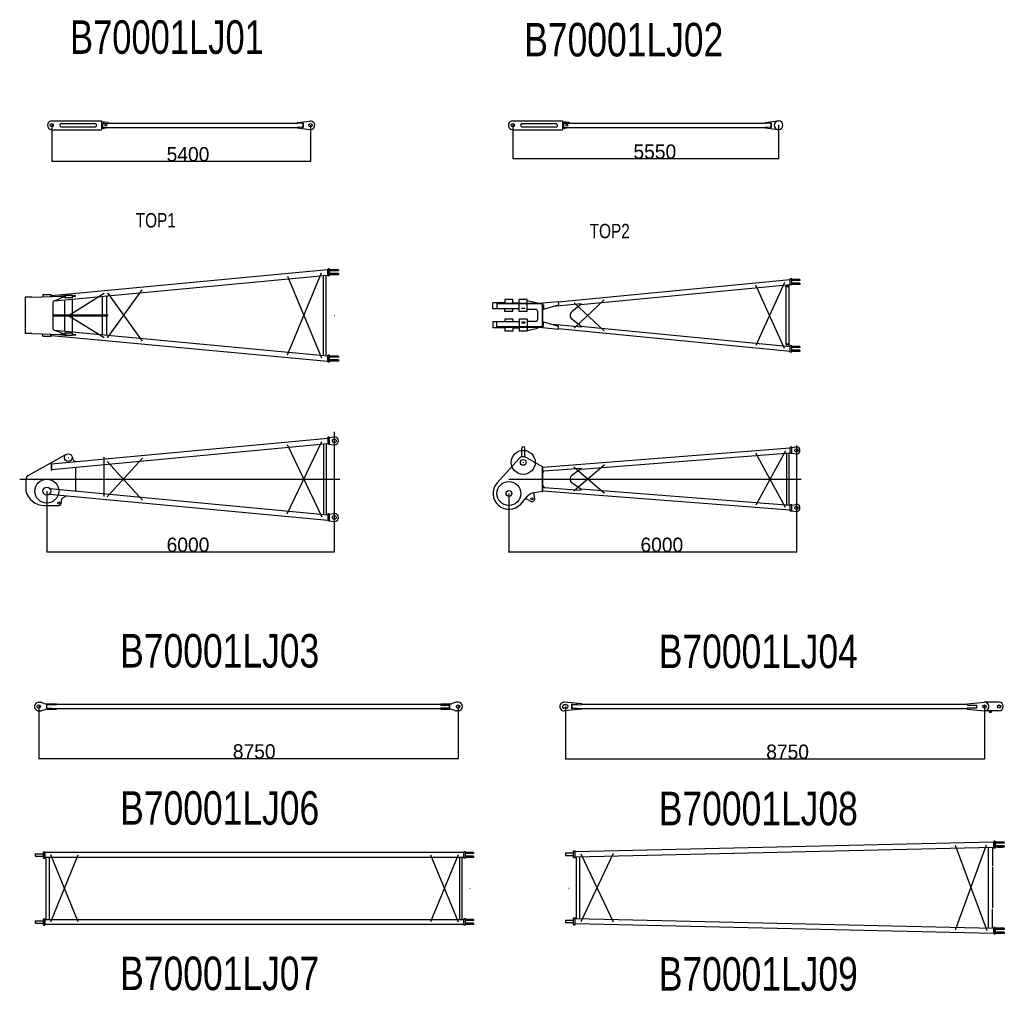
# Model space of a CAD drawing. Extents: x -32953 to 6491, y -9218 to 35056.
# Tile 4 of 5: x -32953 to -12403, y 14781 to 35056. Entities that reach past the tile are written whole.
import ezdxf

# ---------------------------------------------------------------- set-up
doc = ezdxf.new("R2010")
doc.units = 0
doc.header["$PDMODE"] = 35
doc.layers.get('0').update_dxf_attribs({"linetype": 'CONTINUOUS'})
doc.layers.get('DEFPOINTS').update_dxf_attribs({"linetype": 'CONTINUOUS'})
doc.styles.add('MX_NOTE_STANDARD', font='txt.shx', dxfattribs={"bigfont": 'extfont.shx'})
doc.dimstyles.new('MXDIMSTYLE', dxfattribs={"dimtxt": 2.8, "dimasz": 2.5, "dimexe": 1, "dimexo": 0.5, "dimgap": 0.5, "dimtad": 1, "dimdsep": 46, "dimtxsty": 'MX_NOTE_STANDARD', "dimblk1": 'OPEN30', "dimblk2": 'OPEN30', "dimsah": 1, "dimcen": 2.5, "dimadec": 0, "dimazin": 0, "dimtfac": 1, "dimtmove": 0, "dimatfit": 3, "dimldrblk": 'OPEN30', "dimfxl": 1, "dimtzin": 0, "dimarcsym": 0})

# ---------------------------------------------------------------- blocks, each defined once
blk = doc.blocks.new('_OPEN30')
at = {"color": 0, "linetype": 'ByBlock', "lineweight": -2}
for p, q in [((-1, 0.267949), (0, 0)), ((0, 0), (-1, -0.267949)), ((0, 0), (-1, 0))]:
    blk.add_line(p, q, dxfattribs=at)
blk = doc.blocks.new('*D4')
at = {"color": 7, "linetype": 'Continuous'}
for p, q in [((-16742.277916, 25468.387075), (-16742.277916, 23944.854482)), ((-22742.237916, 25168.387075), (-22742.237916, 23944.854482)), ((-16742.277916, 23945.854482), (-22742.237916, 23945.854482))]:
    blk.add_line(p, q, dxfattribs=at)
at = {"layer": 'DEFPOINTS', "color": 0, "linetype": 'Continuous'}
for p in [(-16742.277916, 25468.887075), (-22742.237916, 25168.887075), (-22742.237916, 23945.854482)]:
    blk.add_point(p, dxfattribs=at)
at = {"color": 7, "linetype": 'Continuous', "xscale": 2.5, "yscale": 2.5, "zscale": 2.5, "rotation": 180}
blk.add_blockref('_OPEN30', (-22742.237916, 23945.854482), dxfattribs=at)
at = {"color": 7, "linetype": 'Continuous', "xscale": 2.5, "yscale": 2.5, "zscale": 2.5}
blk.add_blockref('_OPEN30', (-16742.277916, 23945.854482), dxfattribs=at)
at = {"color": 7, "linetype": 'Continuous', "insert": (-19550.106529, 24096.354482), "char_height": 300, "attachment_point": 5}
blk.add_mtext('\\A1;6000', dxfattribs=at)
blk = doc.blocks.new('*D5')
at = {"color": 7, "linetype": 'Continuous'}
for p, q in [((-26386.81093, 25468.387075), (-26386.81093, 23944.854482)), ((-32386.83093, 25218.387075), (-32386.83093, 23944.854482)), ((-26386.81093, 23945.854482), (-32386.83093, 23945.854482))]:
    blk.add_line(p, q, dxfattribs=at)
at = {"layer": 'DEFPOINTS', "color": 0, "linetype": 'Continuous'}
for p in [(-26386.81093, 25468.887075), (-32386.83093, 25218.887075), (-32386.83093, 23945.854482)]:
    blk.add_point(p, dxfattribs=at)
at = {"color": 7, "linetype": 'Continuous', "xscale": 2.5, "yscale": 2.5, "zscale": 2.5, "rotation": 180}
blk.add_blockref('_OPEN30', (-32386.83093, 23945.854482), dxfattribs=at)
at = {"color": 7, "linetype": 'Continuous', "xscale": 2.5, "yscale": 2.5, "zscale": 2.5}
blk.add_blockref('_OPEN30', (-26386.81093, 23945.854482), dxfattribs=at)
at = {"color": 7, "linetype": 'Continuous', "insert": (-29440.157121, 24096.354482), "char_height": 300, "attachment_point": 5}
blk.add_mtext('\\A1;6000', dxfattribs=at)
blk = doc.blocks.new('*D6')
at = {"color": 7, "linetype": 'Continuous'}
for p, q in [((-21563.394143, 20722.48364), (-21563.394143, 19625.863157)), ((-12813.394143, 20722.990598), (-12813.394143, 19625.863157)), ((-12813.394143, 19626.863157), (-21563.394143, 19626.863157))]:
    blk.add_line(p, q, dxfattribs=at)
at = {"layer": 'DEFPOINTS', "color": 0, "linetype": 'Continuous'}
for p in [(-21563.394143, 20722.98364), (-12813.394143, 20723.490598), (-21563.394143, 19626.863157)]:
    blk.add_point(p, dxfattribs=at)
at = {"color": 7, "linetype": 'Continuous', "xscale": 2.5, "yscale": 2.5, "zscale": 2.5, "rotation": 180}
blk.add_blockref('_OPEN30', (-21563.394143, 19626.863157), dxfattribs=at)
at = {"color": 7, "linetype": 'Continuous', "xscale": 2.5, "yscale": 2.5, "zscale": 2.5}
blk.add_blockref('_OPEN30', (-12813.394143, 19626.863157), dxfattribs=at)
at = {"color": 7, "linetype": 'Continuous', "insert": (-16926.106545, 19777.363157), "char_height": 300, "attachment_point": 5}
blk.add_mtext('\\A1;8750', dxfattribs=at)
blk = doc.blocks.new('*D7')
at = {"color": 7, "linetype": 'Continuous'}
for p, q in [((-32283.188167, 32852.137596), (-32283.188167, 32094.646934)), ((-26883.157965, 32852.138206), (-26883.157965, 32094.646934)), ((-26883.157965, 32095.646934), (-32283.188167, 32095.646934))]:
    blk.add_line(p, q, dxfattribs=at)
at = {"layer": 'DEFPOINTS', "color": 0, "linetype": 'Continuous'}
for p in [(-32283.188167, 32852.637596), (-26883.157965, 32852.638206), (-32283.188167, 32095.646934)]:
    blk.add_point(p, dxfattribs=at)
at = {"color": 7, "linetype": 'Continuous', "xscale": 2.5, "yscale": 2.5, "zscale": 2.5, "rotation": 180}
blk.add_blockref('_OPEN30', (-32283.188167, 32095.646934), dxfattribs=at)
at = {"color": 7, "linetype": 'Continuous', "xscale": 2.5, "yscale": 2.5, "zscale": 2.5}
blk.add_blockref('_OPEN30', (-26883.157965, 32095.646934), dxfattribs=at)
at = {"color": 7, "linetype": 'Continuous', "insert": (-29440.157233, 32246.146934), "char_height": 300, "attachment_point": 5}
blk.add_mtext('\\A1;5400', dxfattribs=at)
blk = doc.blocks.new('*D14')
at = {"color": 7, "linetype": 'Continuous'}
for p, q in [((-32553.851056, 20721.983582), (-32553.851056, 19633.012146)), ((-23803.82716, 20725.805481), (-23803.82716, 19633.012146)), ((-23803.82716, 19634.012146), (-32553.851056, 19634.012146))]:
    blk.add_line(p, q, dxfattribs=at)
at = {"layer": 'DEFPOINTS', "color": 0, "linetype": 'Continuous'}
for p in [(-32553.851056, 20722.483582), (-23803.82716, 20726.305481), (-32553.851056, 19634.012146)]:
    blk.add_point(p, dxfattribs=at)
at = {"color": 7, "linetype": 'Continuous', "xscale": 2.5, "yscale": 2.5, "zscale": 2.5, "rotation": 180}
blk.add_blockref('_OPEN30', (-32553.851056, 19634.012146), dxfattribs=at)
at = {"color": 7, "linetype": 'Continuous', "xscale": 2.5, "yscale": 2.5, "zscale": 2.5}
blk.add_blockref('_OPEN30', (-23803.82716, 19634.012146), dxfattribs=at)
at = {"color": 7, "linetype": 'Continuous', "insert": (-28058.184582, 19784.512146), "char_height": 300, "attachment_point": 5}
blk.add_mtext('\\A1;8750', dxfattribs=at)
blk = doc.blocks.new('*D15')
at = {"color": 7, "linetype": 'Continuous'}
for p, q in [((-22663.151747, 32852.650867), (-22663.151747, 32149.159168)), ((-17113.107716, 32852.629383), (-17113.107716, 32149.159168)), ((-17113.107716, 32150.159168), (-22663.151747, 32150.159168))]:
    blk.add_line(p, q, dxfattribs=at)
at = {"layer": 'DEFPOINTS', "color": 0, "linetype": 'Continuous'}
for p in [(-22663.151747, 32853.150867), (-17113.107716, 32853.129383), (-22663.151747, 32150.159168)]:
    blk.add_point(p, dxfattribs=at)
at = {"color": 7, "linetype": 'Continuous', "xscale": 2.5, "yscale": 2.5, "zscale": 2.5, "rotation": 180}
blk.add_blockref('_OPEN30', (-22663.151747, 32150.159168), dxfattribs=at)
at = {"color": 7, "linetype": 'Continuous', "xscale": 2.5, "yscale": 2.5, "zscale": 2.5}
blk.add_blockref('_OPEN30', (-17113.107716, 32150.159168), dxfattribs=at)
at = {"color": 7, "linetype": 'Continuous', "insert": (-19696.988331, 32300.659168), "char_height": 300, "attachment_point": 5}
blk.add_mtext('\\A1;5550', dxfattribs=at)

msp = doc.modelspace()

# ---------------------------------------------------------------- linework, layer by layer
at = {"color": 60, "linetype": 'Continuous'}
for p, q in [((-32283.188257, 32947.637576), (-32312.001319, 32937.900713)), ((-32283.188254, 32947.637577), (-31243.188473, 32947.638547)), ((-32083.164294, 32887.637074), (-31383.16444, 32887.637726)), ((-31243.188473, 32947.638547), (-31243.188296, 32757.638617)), ((-31103.164183, 32907.637797), (-31243.188452, 32925.505659)), ((-31227.664482, 32897.932882), (-31223.164483, 32897.932886)), ((-31227.664482, 32897.932882), (-31227.664398, 32807.342645)), ((-31223.164483, 32897.932886), (-31223.164399, 32807.34265)), ((-31223.164479, 32892.932964), (-31203.164483, 32892.932982)), ((-31203.164509, 32921.426949), (-31203.164483, 32892.932982)), ((-31203.164052, 32892.933017), (-31103.164223, 32897.187911)), ((-31103.164517, 32907.637815), (-31103.164508, 32897.187759)), ((-31103.164508, 32897.187759), (-27162.972471, 32897.191432)), ((-27163.183823, 32907.650259), (-26894.57587, 32941.926611)), ((-27163.18368, 32907.650427), (-27163.18367, 32897.200371)), ((-27063.183779, 32892.945707), (-27163.183616, 32897.200415)), ((-27063.183713, 32921.439748), (-27063.183687, 32892.945781)), ((-27043.183691, 32892.9458), (-27063.183687, 32892.945781)), ((-27038.683697, 32897.945726), (-27043.183696, 32897.945722)), ((-27043.183696, 32897.945722), (-27043.183611, 32807.355485)), ((-27038.683697, 32897.945726), (-27038.683612, 32807.35549)), ((-22663.156317, 32948.137564), (-22691.969379, 32938.400701)), ((-22663.156314, 32948.137565), (-21623.156533, 32948.138535)), ((-22463.132354, 32888.137062), (-21763.1325, 32888.137714)), ((-21623.156533, 32948.138535), (-21623.156356, 32758.138605)), ((-21483.132243, 32908.137785), (-21623.156512, 32926.005647)), ((-21607.632542, 32898.43287), (-21603.132543, 32898.432874)), ((-21607.632542, 32898.43287), (-21607.632458, 32807.842633)), ((-21603.132543, 32898.432874), (-21603.132459, 32807.842638)), ((-21603.132539, 32893.432952), (-21583.132543, 32893.43297)), ((-21583.132569, 32921.926937), (-21583.132543, 32893.43297)), ((-21583.132112, 32893.433005), (-21483.132283, 32897.687899)), ((-21483.132577, 32908.137803), (-21483.132568, 32897.687747)), ((-21483.132568, 32897.687747), (-17393.132444, 32897.691559)), ((-17393.133574, 32908.141447), (-17124.525621, 32942.417799)), ((-17393.133431, 32908.141615), (-17393.133421, 32897.691559)), ((-17293.13353, 32893.436895), (-17393.133367, 32897.691603)), ((-17293.133464, 32921.930936), (-17293.133438, 32893.436969)), ((-17273.133442, 32893.436988), (-17293.133438, 32893.436969)), ((-17268.633448, 32898.436914), (-17273.133447, 32898.43691)), ((-17273.133447, 32898.43691), (-17273.133362, 32807.846673)), ((-17268.633448, 32898.436914), (-17268.633363, 32807.846678)), ((-32283.18808, 32757.637649), (-32312.00116, 32767.374458)), ((-32283.188077, 32757.637648), (-31243.188296, 32757.638617)), ((-32083.164229, 32817.637088), (-31383.164375, 32817.637741)), ((-31103.164058, 32797.63801), (-31243.188316, 32779.769884)), ((-31227.664398, 32807.342645), (-31223.164399, 32807.34265)), ((-31223.164403, 32812.342572), (-31203.164408, 32812.342591)), ((-31203.164477, 32812.342532), (-31103.164152, 32808.087803)), ((-31203.164408, 32812.342591), (-31203.164381, 32783.848624)), ((-31103.164425, 32808.088001), (-27163.183585, 32808.091674)), ((-31103.164425, 32808.088001), (-31103.164415, 32797.637945)), ((-27063.183692, 32812.355403), (-27163.183765, 32808.100498)), ((-27163.183587, 32808.100613), (-27163.183577, 32797.650557)), ((-27163.183505, 32797.650711), (-26894.57573, 32763.374891)), ((-27043.183616, 32812.355408), (-27063.183612, 32812.355389)), ((-27063.183612, 32812.355389), (-27063.183585, 32783.861423)), ((-27038.683612, 32807.35549), (-27043.183611, 32807.355485)), ((-22663.15614, 32758.137637), (-22691.96922, 32767.874446)), ((-22663.156137, 32758.137636), (-21623.156356, 32758.138605)), ((-22463.132289, 32818.137076), (-21763.132435, 32818.137729)), ((-21483.132118, 32798.137998), (-21623.156376, 32780.269872)), ((-21607.632458, 32807.842633), (-21603.132459, 32807.842638)), ((-21603.132463, 32812.84256), (-21583.132468, 32812.842579)), ((-21583.132537, 32812.84252), (-21483.132212, 32808.587791)), ((-21583.132468, 32812.842579), (-21583.132441, 32784.348612)), ((-21483.132485, 32808.587989), (-17393.130896, 32808.591801)), ((-21483.132485, 32808.587989), (-21483.132475, 32798.137933)), ((-17293.133443, 32812.846591), (-17393.133516, 32808.591686)), ((-17393.133338, 32808.591801), (-17393.133328, 32798.141745)), ((-17393.133256, 32798.141899), (-17124.525481, 32763.866079)), ((-17273.133367, 32812.846596), (-17293.133363, 32812.846577)), ((-17293.133363, 32812.846577), (-17293.133336, 32784.352611)), ((-17268.633363, 32807.846678), (-17273.133362, 32807.846673)), ((-32286.831885, 29301.683637), (-26527.86194, 29841.926096)), ((-26527.862012, 29832.745333), (-26523.862239, 29833.120547)), ((-26527.861743, 29841.923122), (-26527.861743, 29727.128201)), ((-26491.854968, 29857.406521), (-26523.861804, 29857.406521)), ((-26523.861804, 29857.406521), (-26523.861804, 29712.401638)), ((-26491.854968, 29857.406521), (-26491.854968, 29712.401638)), ((-26301.864734, 29837.411404), (-26491.854968, 29837.411404)), ((-26301.864734, 29812.411404), (-26491.854968, 29812.411404)), ((-26301.864734, 29837.411404), (-26301.864734, 29812.411404)), ((-32227.896894, 29192.413577), (-26527.861925, 29727.127412)), ((-27365.877037, 28063.880748), (-26651.013264, 29772.973339)), ((-27365.875865, 29705.920099), (-26651.012092, 27996.827509)), ((-26613.668933, 28050.726833), (-26613.668933, 29719.10574)), ((-26553.158679, 28045.048122), (-26553.158679, 29724.779568)), ((-26527.862006, 29736.322873), (-26523.861929, 29736.698116)), ((-26491.854968, 29712.401638), (-26523.861804, 29712.401638)), ((-26301.864734, 29757.406521), (-26491.854968, 29757.406521)), ((-26301.864734, 29732.406521), (-26491.854968, 29732.406521)), ((-26301.864734, 29757.406521), (-26301.864734, 29732.406521)), ((-21714.726266, 29166.771153), (-16873.242261, 29635.543062)), ((-16873.242554, 29533.469451), (-16873.242554, 29635.547088)), ((-16873.242033, 29627.202258), (-16869.242032, 29627.589554)), ((-16837.245621, 29649.895233), (-16869.247651, 29649.895233)), ((-16869.242615, 29519.897674), (-16869.242615, 29649.895233)), ((-16667.245469, 29637.396453), (-16837.250428, 29637.396453)), ((-16667.245469, 29612.395233), (-16837.250428, 29612.395233)), ((-16837.245621, 29519.897674), (-16837.245621, 29649.895233)), ((-16667.245469, 29637.396453), (-16667.245469, 29612.395233)), ((-31118.839009, 28415.945581), (-30393.133843, 29421.936558)), ((-21243.914293, 29110.280357), (-16873.241904, 29533.466395)), ((-16988.501873, 29573.344086), (-17585.816681, 28254.274294)), ((-16988.499867, 28196.438999), (-17585.814675, 29515.508791)), ((-16965.423569, 29484.89157), (-16965.423569, 29493.893035)), ((-16891.041322, 29493.893035), (-16965.423569, 29493.893035)), ((-16891.041322, 29484.89157), (-16965.423569, 29484.89157)), ((-16962.56598, 29484.89157), (-16962.56598, 28284.895233)), ((-16947.411713, 29526.288055), (-16947.411713, 29493.893035)), ((-16898.81186, 29530.993865), (-16898.81186, 29493.893035)), ((-16898.255906, 29484.89157), (-16898.255906, 28284.895233)), ((-16891.041322, 29484.89157), (-16891.041322, 29493.893035)), ((-16873.242132, 29541.807199), (-16869.242131, 29542.194496)), ((-16837.245621, 29519.897674), (-16869.247651, 29519.897674)), ((-16667.245469, 29557.397674), (-16837.250428, 29557.397674)), ((-16667.245469, 29532.396453), (-16837.250428, 29532.396453)), ((-16667.245469, 29557.397674), (-16667.245469, 29532.396453)), ((-32697.277942, 29264.926052), (-32836.135364, 29264.926052)), ((-32836.135364, 29264.926052), (-32836.135364, 28504.926052)), ((-32697.277008, 29264.920542), (-32080.565075, 29284.919626)), ((-32469.441028, 29319.930935), (-32304.240832, 29319.930935)), ((-32469.441028, 29319.877224), (-32469.441028, 29272.313747)), ((-32304.240832, 29319.877224), (-32304.240832, 29277.670193)), ((-32295.837512, 29312.289333), (-32286.838489, 29312.289333)), ((-32295.837512, 29312.289333), (-32295.837512, 29277.94363)), ((-32286.838489, 29312.289333), (-32286.838489, 29278.236599)), ((-32228.072578, 29192.348842), (-32080.572367, 29249.926562)), ((-32016.835824, 29293.711805), (-32127.171716, 29283.361319)), ((-32080.570993, 29255.59533), (-31998.115624, 29263.330375)), ((-32080.568957, 29249.926052), (-32080.568957, 29284.926052)), ((-32080.568589, 29271.671687), (-31998.11322, 29279.406732)), ((-32019.436145, 29211.971951), (-32019.436145, 28894.403591)), ((-31856.838489, 29302.142849), (-32016.838489, 29302.142849)), ((-32016.838489, 29302.089138), (-32016.838489, 29277.640896)), ((-32016.838489, 29261.581326), (-32016.838489, 29252.084255)), ((-31856.838489, 29252.137966), (-32016.838489, 29252.137966)), ((-31998.117786, 29279.398708), (-31998.117786, 29263.339138)), ((-31936.847217, 28884.900617), (-31186.847843, 29347.46684)), ((-31856.838489, 29302.089138), (-31856.838489, 29252.084255)), ((-31789.783793, 29298.940072), (-31856.833168, 29292.650246)), ((-31788.290689, 29283.023623), (-31856.832535, 29276.59379)), ((-31854.23595, 29227.465115), (-31854.23595, 28894.403591)), ((-31788.284915, 29283.014356), (-31789.779843, 29298.950251)), ((-31231.384387, 29285.897732), (-31231.384387, 28894.403591)), ((-31142.287707, 29294.257107), (-31142.287707, 29175.907497)), ((-31118.837875, 29353.855797), (-30393.13271, 28347.86482)), ((-22824.838624, 29214.895233), (-22824.838624, 29133.896697)), ((-22659.637208, 29214.895233), (-22824.838624, 29214.895233)), ((-22659.637208, 29133.896697), (-22659.637208, 29214.895233)), ((-22359.655518, 29214.895233), (-22524.853272, 29214.895233)), ((-22524.853272, 29133.896697), (-22524.853272, 29214.895233)), ((-22359.655518, 29133.896697), (-22359.655518, 29214.895233)), ((-22359.655063, 29198.889901), (-22146.354937, 29148.889985)), ((-20751.611197, 29208.992582), (-21383.407982, 28621.980233)), ((-32259.890247, 29145.770779), (-32259.890247, 28624.081326)), ((-31142.287707, 29175.907497), (-31142.287707, 28894.403591)), ((-23081.241212, 29019.895233), (-23081.241212, 29144.897674)), ((-22824.838624, 29144.897674), (-23081.241212, 29144.897674)), ((-22524.853272, 29019.895233), (-23081.241212, 29019.895233)), ((-23004.825584, 29144.894223), (-22994.824926, 29134.893564)), ((-22994.826417, 29134.896453), (-22994.826417, 29019.895233)), ((-22042.242188, 29133.896697), (-22994.826417, 29133.896697)), ((-22042.242188, 29124.895233), (-22994.826417, 29124.895233)), ((-22824.838624, 28964.897674), (-22824.838624, 29019.895233)), ((-22659.637208, 29144.897674), (-22524.853272, 29144.897674)), ((-22659.637208, 28964.897674), (-22659.637208, 29019.895233)), ((-22524.853272, 28964.897674), (-22524.853272, 29124.895233)), ((-22474.733643, 29028.394988), (-22474.733643, 29037.392791)), ((-22474.733643, 29037.392791), (-22409.734864, 29037.392791)), ((-22409.734864, 29028.394988), (-22474.733643, 29028.394988)), ((-22409.734864, 29028.394988), (-22409.734864, 29037.392791)), ((-22359.124512, 28964.897674), (-22359.124512, 29124.895233)), ((-22189.030518, 29009.897674), (-22359.124512, 29009.897674)), ((-22146.352296, 29133.896697), (-22146.352296, 29148.896697)), ((-22042.242188, 29145.89743), (-22033.237061, 29145.89743)), ((-22042.242188, 28624.896453), (-22042.242188, 29145.89743)), ((-22034.103027, 29144.891374), (-21715.593767, 29175.730718)), ((-22033.237061, 28624.896453), (-22033.237061, 29145.89743)), ((-22033.237061, 29105.929168), (-22023.235841, 29105.929168)), ((-22033.234722, 29024.756004), (-22023.238768, 29035.719806)), ((-22033.234486, 29033.855208), (-22024.129118, 29034.736827)), ((-22023.237306, 29016.339622), (-21708.944566, 29107.051256)), ((-22023.235841, 29105.929168), (-22023.235841, 29016.335662)), ((-21817.909528, 29075.601891), (-21235.62163, 29131.981341)), ((-21715.593767, 29175.730718), (-21708.943867, 29107.050439)), ((-21235.627413, 29116.914141), (-21428.08588, 28962.99176)), ((-20751.605622, 28560.8007), (-21383.401402, 29147.812114)), ((-21235.625977, 29116.915496), (-21235.625977, 29131.985076)), ((-32259.890247, 28894.403591), (-31116.833606, 28894.403591)), ((-32259.890247, 28875.399685), (-31116.833606, 28875.399685)), ((-32019.436145, 28875.399685), (-32019.436145, 28557.836208)), ((-31936.851286, 28884.898646), (-31186.851944, 28422.326039)), ((-31854.23595, 28875.399685), (-31854.23595, 28542.338161)), ((-31241.213489, 28874.903591), (-31231.384387, 28874.903591)), ((-31231.384387, 28875.399685), (-31231.384387, 28483.905544)), ((-31142.287707, 28875.399685), (-31142.287707, 28475.551052)), ((-31116.833606, 28894.403591), (-31116.833606, 28875.399685)), ((-22659.637208, 28964.897674), (-22824.838624, 28964.897674)), ((-22824.838624, 28804.896453), (-22824.838624, 28749.895233)), ((-22659.637208, 28804.896453), (-22824.838624, 28804.896453)), ((-22659.637208, 28804.896453), (-22659.637208, 28749.895233)), ((-22359.124512, 28964.897674), (-22524.853272, 28964.897674)), ((-22524.853272, 28804.896453), (-22524.853272, 28644.895233)), ((-22359.124512, 28804.896453), (-22524.853272, 28804.896453)), ((-22359.124512, 28804.896453), (-22359.124512, 28644.895233)), ((-22139.031739, 28809.895233), (-22139.031739, 28959.898895)), ((-21235.625398, 28652.879084), (-21428.085652, 28806.802894)), ((-32228.071763, 28577.500507), (-32080.571381, 28519.923211)), ((-32227.735252, 28577.371533), (-26527.862003, 28042.672869)), ((-22524.853272, 28749.895233), (-23081.241212, 28749.895233)), ((-23081.241212, 28749.895233), (-23081.241212, 28624.896453)), ((-22824.838624, 28624.896453), (-23081.241212, 28624.896453)), ((-23004.824697, 28624.89211), (-22994.824686, 28634.892121)), ((-22994.826417, 28634.894012), (-22994.826417, 28749.895233)), ((-22042.242188, 28644.895233), (-22994.826417, 28644.895233)), ((-22042.242188, 28635.89743), (-22994.826417, 28635.89743)), ((-22824.838624, 28635.89743), (-22824.838624, 28554.895233)), ((-22659.637208, 28635.89743), (-22659.637208, 28554.895233)), ((-22659.637208, 28624.896453), (-22524.853272, 28624.896453)), ((-22524.853272, 28635.89743), (-22524.853272, 28554.895233)), ((-22409.734864, 28741.391815), (-22474.733643, 28741.391815)), ((-22474.733643, 28741.391815), (-22474.733643, 28732.394012)), ((-22474.733643, 28732.394012), (-22409.734864, 28732.394012)), ((-22409.734864, 28741.391815), (-22409.734864, 28732.394012)), ((-22359.655518, 28635.89743), (-22359.655518, 28554.895233)), ((-22359.648555, 28570.892636), (-22146.351103, 28620.891926)), ((-22189.030518, 28759.896453), (-22359.124512, 28759.896453)), ((-22146.352296, 28635.89743), (-22146.352296, 28620.89743)), ((-22033.237061, 28624.896453), (-22042.242188, 28624.896453)), ((-21715.593322, 28594.058147), (-22034.102582, 28624.897492)), ((-22033.237061, 28663.857635), (-22023.235841, 28663.857635)), ((-22033.235738, 28745.034991), (-22023.238241, 28734.069498)), ((-22024.129379, 28735.044749), (-22033.234747, 28735.926367)), ((-22023.238872, 28753.452157), (-21708.946133, 28662.740524)), ((-22023.235841, 28663.857635), (-22023.235841, 28753.451141)), ((-21235.621539, 28637.803879), (-21817.872986, 28694.1798)), ((-21715.593322, 28594.058147), (-21708.943422, 28662.738426)), ((-16873.243308, 28134.242269), (-21714.726174, 28603.014067)), ((-21243.910909, 28659.500866), (-16873.243532, 28236.315312)), ((-21235.625977, 28652.878631), (-21235.625977, 28637.809051)), ((-32697.277942, 28504.926052), (-32836.135364, 28504.926052)), ((-32697.274455, 28504.926091), (-32080.56744, 28484.92598)), ((-32469.441028, 28449.926052), (-32469.441028, 28497.538357)), ((-32469.441028, 28449.926052), (-32304.240832, 28449.926052)), ((-32304.240832, 28449.926052), (-32304.240832, 28492.177029)), ((-32295.837512, 28457.562771), (-32295.837512, 28491.908474)), ((-32295.837512, 28457.562771), (-32286.838489, 28457.562771)), ((-32286.838489, 28457.562771), (-32286.838489, 28491.615505)), ((-32286.831584, 28468.106799), (-26527.862018, 27927.864377)), ((-32127.170959, 28486.433979), (-32016.830205, 28476.083038)), ((-32080.570692, 28514.195107), (-31998.115322, 28506.460062)), ((-32080.568957, 28519.926052), (-32080.568957, 28484.926052)), ((-32080.566919, 28498.133334), (-31998.11155, 28490.398289)), ((-31856.838489, 28517.714138), (-32016.838489, 28517.714138)), ((-32016.838489, 28517.709255), (-32016.838489, 28508.212185)), ((-32016.838489, 28492.152615), (-32016.838489, 28467.704372)), ((-31856.838489, 28467.704372), (-32016.838489, 28467.704372)), ((-31998.117786, 28506.454372), (-31998.117786, 28490.394802)), ((-31856.838489, 28517.709255), (-31856.838489, 28467.704372)), ((-31856.83241, 28477.145053), (-31789.783035, 28470.855227)), ((-31856.831777, 28493.201508), (-31788.289931, 28486.771675)), ((-31788.289475, 28486.776536), (-31789.783035, 28470.855227)), ((-22659.637208, 28554.895233), (-22824.838624, 28554.895233)), ((-22359.124512, 28554.895233), (-22524.853272, 28554.895233)), ((-16965.423569, 28284.895233), (-16965.423569, 28275.89743)), ((-16891.041322, 28284.895233), (-16965.423569, 28284.895233)), ((-16891.041322, 28275.89743), (-16965.423569, 28275.89743)), ((-16947.411713, 28275.89743), (-16947.411713, 28243.498748)), ((-16898.81186, 28275.89743), (-16898.81186, 28238.800262)), ((-16891.041322, 28284.895233), (-16891.041322, 28275.89743)), ((-16869.243406, 28227.590857), (-16873.243407, 28227.978153)), ((-16873.242554, 28134.247039), (-16873.242554, 28236.321014)), ((-16837.245621, 28249.896453), (-16869.247651, 28249.896453)), ((-16869.242615, 28119.898895), (-16869.242615, 28249.896453)), ((-16667.245469, 28237.397674), (-16837.250428, 28237.397674)), ((-16667.245469, 28212.396453), (-16837.250428, 28212.396453)), ((-16667.245469, 28157.398895), (-16837.250428, 28157.398895)), ((-16837.245621, 28119.898895), (-16837.245621, 28249.896453)), ((-16667.245469, 28237.397674), (-16667.245469, 28212.396453)), ((-16667.245469, 28157.398895), (-16667.245469, 28132.397674)), ((-26527.861743, 28042.675076), (-26527.861743, 27927.865505)), ((-26527.861628, 28033.482269), (-26523.861855, 28033.107055)), ((-26491.854968, 28057.396755), (-26523.861804, 28057.396755)), ((-26523.861804, 28057.396755), (-26523.861804, 27912.396755)), ((-26491.854968, 28057.396755), (-26491.854968, 27912.396755)), ((-26301.864734, 28037.396755), (-26491.854968, 28037.396755)), ((-26301.864734, 28012.396755), (-26491.854968, 28012.396755)), ((-26301.864734, 27957.391872), (-26491.854968, 27957.391872)), ((-26301.864734, 28037.396755), (-26301.864734, 28012.396755)), ((-26301.864734, 27957.391872), (-26301.864734, 27932.391872)), ((-16869.243432, 28142.192132), (-16873.243433, 28142.579428)), ((-16837.245621, 28119.898895), (-16869.247651, 28119.898895)), ((-16667.245469, 28132.397674), (-16837.250428, 28132.397674)), ((-26527.861938, 27937.059838), (-26523.86186, 27936.684595)), ((-26491.854968, 27912.396755), (-26523.861804, 27912.396755)), ((-26301.864734, 27932.391872), (-26491.854968, 27932.391872)), ((-32286.82093, 25785.647133), (-26523.81093, 26326.267133)), ((-26492.140425, 26341.856125), (-26524.140425, 26341.856125)), ((-26523.81093, 26341.397133), (-26523.81093, 26196.387133)), ((-26491.81093, 26341.397133), (-26491.81093, 26196.387133)), ((-26491.740425, 26336.946125), (-26401.340425, 26352.636125)), ((-26386.81093, 26458.247133), (-26386.81093, 24558.177133)), ((-32286.82093, 25670.837133), (-26523.81093, 26211.457133)), ((-27368.21093, 24748.127133), (-26649.41093, 26257.107133)), ((-27368.21093, 26189.657133), (-26649.41093, 24680.677133)), ((-26613.91093, 26203.007133), (-26613.91093, 24734.747133)), ((-26553.41093, 26208.677133), (-26553.41093, 24729.077133)), ((-26491.81093, 26196.387133), (-26523.81093, 26196.387133)), ((-26491.71093, 26200.837133), (-26401.31093, 26185.137133)), ((-22474.737916, 25934.387133), (-22474.737916, 26112.887133)), ((-22409.747916, 25934.387133), (-22409.747916, 26112.887133)), ((-22033.237916, 25719.787133), (-16869.277916, 26119.787133)), ((-16869.277916, 26003.887133), (-16869.277916, 26133.887133)), ((-16837.277916, 26133.887133), (-16869.277916, 26133.887133)), ((-16837.277916, 26128.887133), (-16754.777916, 26142.787133)), ((-16837.277916, 26003.887133), (-16837.277916, 26133.887133)), ((-16742.277916, 26171.587133), (-16742.277916, 24765.587133)), ((-32772.57093, 25547.447133), (-32002.48093, 25973.977133)), ((-32002.46093, 25973.957133), (-31998.09093, 25970.297133)), ((-31856.83093, 25918.887133), (-31852.05093, 25918.887133)), ((-31836.96093, 25875.767133), (-31852.06093, 25918.887133)), ((-31186.83093, 25106.327133), (-31186.83093, 25926.337133)), ((-31124.42093, 25100.477133), (-30386.93093, 25906.467133)), ((-22531.647916, 25898.887133), (-22988.117916, 25388.987133)), ((-22042.237916, 25728.887133), (-22382.787916, 25923.087133)), ((-21244.687916, 25678.987133), (-16869.277916, 26017.887133)), ((-16972.177916, 24876.787133), (-17588.777916, 26013.087133)), ((-16972.177916, 26060.887133), (-17588.677916, 24924.587133)), ((-16947.377916, 26011.687133), (-16947.377916, 24925.987133)), ((-16898.777916, 26015.587133), (-16898.777916, 24922.187133)), ((-16837.277916, 26003.887133), (-16869.277916, 26003.887133)), ((-16837.277916, 26008.887133), (-16754.777916, 25994.887133)), ((-32295.82093, 25798.247133), (-32295.82093, 25658.247133)), ((-32295.82093, 25798.247133), (-32286.83093, 25798.247133)), ((-32286.83093, 25798.247133), (-32286.83093, 25658.247133)), ((-31789.77093, 25842.297133), (-31789.77093, 25832.277133)), ((-31789.77093, 25717.467133), (-31789.77093, 25220.297133)), ((-31156.57093, 25764.497133), (-31141.22093, 25778.307133)), ((-31124.42093, 25837.307133), (-30386.93093, 25031.317133)), ((-22042.247916, 25208.887133), (-22042.247916, 25728.887133)), ((-22042.247916, 25728.887133), (-22033.237916, 25728.887133)), ((-22033.237916, 25208.887133), (-22033.237916, 25728.887133)), ((-22003.237916, 25641.087133), (-21235.627916, 25700.587133)), ((-20749.657916, 25768.287133), (-21385.057916, 25218.687133)), ((-20749.657916, 25169.387133), (-21385.057916, 25719.087133)), ((-21235.627916, 25700.587133), (-21235.627916, 25685.487133)), ((-32295.82093, 25658.247133), (-32286.83093, 25658.247133)), ((-22033.237916, 25608.687133), (-22003.247916, 25641.087133)), ((-22033.237916, 25617.887133), (-22024.037916, 25618.587133)), ((-21235.627916, 25685.487133), (-21424.007916, 25550.087133)), ((-32952.69093, 25468.887133), (-26271.71093, 25468.887133)), ((-32824.12093, 25459.967133), (-32824.12093, 25218.887133)), ((-22742.237916, 25468.887133), (-16643.477916, 25468.887133)), ((-22033.237916, 25329.087133), (-22003.237916, 25296.587133)), ((-22024.037916, 25319.087133), (-22033.237916, 25319.787133)), ((-22003.237916, 25296.587133), (-21235.627916, 25237.187133)), ((-21235.627916, 25252.187133), (-21424.007916, 25387.687133)), ((-32332.79093, 25156.427133), (-26523.81093, 24611.497133)), ((-32322.14093, 25270.227133), (-26523.81093, 24726.297133)), ((-31982.28093, 25113.547133), (-32061.07093, 25069.867133)), ((-31982.28093, 25123.547133), (-31982.28093, 25113.547133)), ((-22496.357916, 24948.787133), (-22344.597916, 25118.287133)), ((-22042.377916, 25208.887133), (-22223.887916, 25182.887133)), ((-22202.837916, 25067.387133), (-22219.447916, 25183.487133)), ((-22042.247916, 25208.887133), (-22033.237916, 25208.887133)), ((-16869.277916, 24817.887133), (-22033.237916, 25217.887133)), ((-16869.277916, 24919.787133), (-21244.687916, 25258.687133)), ((-21235.627916, 25237.187133), (-21235.627916, 25252.187133)), ((-32436.83093, 24918.887133), (-32136.82093, 24918.887133)), ((-32086.82093, 25026.137133), (-32086.82093, 24968.917133)), ((-22392.497916, 25064.787133), (-22292.237916, 25006.887133)), ((-16869.277916, 24803.887133), (-16869.277916, 24933.887133)), ((-16837.277916, 24933.887133), (-16869.277916, 24933.887133)), ((-16837.277916, 24928.887133), (-16754.777916, 24942.787133)), ((-16837.277916, 24803.887133), (-16837.277916, 24933.887133)), ((-26491.81093, 24741.407133), (-26523.81093, 24741.407133)), ((-26523.81093, 24741.407133), (-26523.81093, 24596.397133)), ((-26491.81093, 24741.407133), (-26491.81093, 24596.397133)), ((-26491.71093, 24736.897133), (-26401.31093, 24752.597133)), ((-16837.277916, 24803.887133), (-16869.277916, 24803.887133)), ((-16837.277916, 24808.887133), (-16754.777916, 24794.887133)), ((-26491.81093, 24596.397133), (-26523.81093, 24596.397133)), ((-26491.71093, 24600.837133), (-26401.31093, 24585.137133)), ((-32553.825381, 20812.470963), (-32520.819968, 20812.470963)), ((-32487.784956, 20806.856854), (-32419.865889, 20783.085246)), ((-32386.830847, 20777.471108), (-32183.825457, 20777.471276)), ((-32283.825421, 20759.346197), (-32383.825401, 20759.346115)), ((-32383.82534, 20685.59613), (-32383.825401, 20759.346115)), ((-32283.825738, 20759.345933), (-32183.82567, 20767.021018)), ((-32283.825421, 20759.346197), (-32283.825436, 20777.471193)), ((-32183.825449, 20767.021144), (-32183.825457, 20777.471276)), ((-24163.827122, 20767.027765), (-32183.825449, 20767.021144)), ((-24163.82713, 20777.477897), (-23970.823264, 20777.478057)), ((-24163.827107, 20748.977842), (-24163.82713, 20777.477897)), ((-23869.867461, 20806.863573), (-23937.788362, 20783.091197)), ((-23803.827234, 20812.478187), (-23836.83504, 20812.47816)), ((-21540.073362, 20757.983652), (-21590.073352, 20757.98361)), ((-21220.073674, 20777.983948), (-21581.499036, 20812.574231)), ((-21420.073397, 20769.858748), (-21430.073395, 20769.85874)), ((-21430.073318, 20676.10876), (-21430.073395, 20769.85874)), ((-21420.07332, 20676.108768), (-21420.073397, 20769.858748)), ((-21320.07341, 20759.858833), (-21420.073389, 20759.85875)), ((-21320.073727, 20759.858568), (-21220.073658, 20767.533653)), ((-21320.07341, 20759.858833), (-21320.073433, 20788.115358)), ((-21220.073437, 20767.53378), (-21220.073445, 20777.983912)), ((-13173.394105, 20767.540422), (-21220.073437, 20767.53378)), ((-13173.394089, 20749.99023), (-13173.394113, 20778.490285)), ((-13173.393432, 20778.490266), (-12822.211735, 20813.057492)), ((-12513.394203, 20812.990567), (-12813.39414, 20812.990576)), ((-32553.82526, 20632.471001), (-32520.81985, 20632.471028)), ((-32487.784817, 20638.085219), (-32419.865789, 20661.856939)), ((-32386.830756, 20667.471131), (-32183.825366, 20667.471299)), ((-32283.825361, 20685.596213), (-32383.82534, 20685.59613)), ((-32283.825346, 20667.471216), (-32283.825361, 20685.596213)), ((-32183.825128, 20677.921277), (-32283.824966, 20685.596178)), ((-24163.827048, 20677.928053), (-32183.825375, 20677.921431)), ((-32183.825366, 20667.471299), (-32183.825375, 20677.921431)), ((-24163.827107, 20748.977842), (-23973.827146, 20748.977999)), ((-24163.827063, 20695.977976), (-23973.827103, 20695.978132)), ((-24163.82704, 20667.47792), (-24163.827063, 20695.977976)), ((-24163.82704, 20667.47792), (-23970.823174, 20667.47808)), ((-23980.827101, 20695.978127), (-23980.827145, 20748.977993)), ((-23973.827103, 20695.978132), (-23973.827146, 20748.977999)), ((-23869.867322, 20638.092731), (-23937.788261, 20661.864994)), ((-23803.827086, 20632.478225), (-23836.834891, 20632.478198)), ((-21540.073304, 20687.983666), (-21590.073294, 20687.983625)), ((-21220.073583, 20667.983898), (-21581.498888, 20633.393018)), ((-21420.07332, 20676.108768), (-21430.073318, 20676.10876)), ((-21320.073349, 20686.108848), (-21420.073328, 20686.108766)), ((-21320.073325, 20657.852323), (-21320.073349, 20686.108848)), ((-21220.073116, 20678.433912), (-21320.072954, 20686.108813)), ((-13173.39403, 20678.44071), (-21220.073363, 20678.434067)), ((-21220.073355, 20667.983935), (-21220.073363, 20678.434067)), ((-13173.394089, 20749.99023), (-12973.394131, 20749.990395)), ((-13173.394046, 20696.990363), (-12973.394087, 20696.990529)), ((-13173.394022, 20668.490308), (-13173.394046, 20696.990363)), ((-13173.393341, 20668.490328), (-12822.211587, 20633.923682)), ((-12973.394087, 20696.990529), (-12973.394131, 20749.990395)), ((-12732.124005, 20632.990611), (-12812.732024, 20632.990613)), ((-12513.394208, 20632.990605), (-12654.66435, 20632.990609)), ((-21356.942138, 17700.754996), (-12629.036936, 17900.570278)), ((-12629.036879, 17900.569713), (-12629.036879, 17786.238659)), ((-12629.036763, 17891.41261), (-12625.036957, 17891.504181)), ((-12593.044829, 17915.993297), (-12625.036788, 17915.993297)), ((-12625.036788, 17915.993297), (-12625.036788, 17770.99818)), ((-12593.044829, 17915.993297), (-12593.044829, 17770.99818)), ((-12403.040099, 17895.99818), (-12593.044829, 17895.99818)), ((-12403.040099, 17895.99818), (-12403.040099, 17875.99696)), ((-32458.855939, 17562.965954), (-32458.855939, 17692.964733)), ((-32458.855939, 17692.964733), (-32426.849103, 17692.964733)), ((-32426.849103, 17562.965954), (-32426.849103, 17692.964733)), ((-23684.871793, 17678.761852), (-32422.845197, 17678.761852)), ((-32422.845197, 17577.162731), (-32422.845197, 17678.761852)), ((-23684.871793, 17577.162731), (-23684.871793, 17678.761852)), ((-23648.877072, 17692.964733), (-23680.871701, 17692.964733)), ((-23680.871701, 17562.965954), (-23680.871701, 17692.964733)), ((-23648.877072, 17562.965954), (-23648.877072, 17692.964733)), ((-23478.869748, 17680.464733), (-23648.877072, 17680.464733)), ((-23478.869748, 17680.464733), (-23478.869748, 17660.463512)), ((-21392.999053, 17715.993297), (-21360.992217, 17715.993297)), ((-21392.999053, 17570.99818), (-21392.999053, 17715.993297)), ((-21360.992217, 17570.99818), (-21360.992217, 17715.993297)), ((-21360.94519, 17686.00497), (-21356.942332, 17686.096611)), ((-21356.988311, 17586.421764), (-21356.988311, 17700.752819)), ((-21356.980379, 17586.423634), (-12629.037039, 17786.239789)), ((-12759.804801, 16046.572564), (-13419.154086, 17825.308787)), ((-13418.71602, 16061.660952), (-12776.40723, 17840.023049)), ((-12737.989592, 17783.742321), (-12737.989592, 16103.242896)), ((-12648.889708, 17785.780895), (-12648.889708, 17393.495739)), ((-12629.036691, 17795.391364), (-12625.036884, 17795.482935)), ((-12593.044829, 17770.99818), (-12625.036788, 17770.99818)), ((-12408.038878, 17870.99818), (-12593.044829, 17870.99818)), ((-12408.040785, 17815.993297), (-12593.044829, 17815.993297)), ((-12403.040099, 17790.993297), (-12593.044829, 17790.993297)), ((-12545.187163, 17790.999401), (-12430.887007, 17790.999401)), ((-12408.037583, 17815.991577), (-12403.03581, 17810.98924)), ((-12403.035473, 17875.993333), (-12408.034827, 17870.993431)), ((-12403.040099, 17810.988415), (-12403.040099, 17790.993297)), ((-32628.851056, 17647.951305), (-32628.851056, 17607.961071)), ((-32623.843795, 17652.952686), (-32628.84368, 17647.949)), ((-32623.838971, 17602.947027), (-32628.836682, 17607.944795)), ((-32623.846173, 17602.962292), (-32458.855939, 17602.962292)), ((-32623.84007, 17652.962292), (-32458.855939, 17652.962292)), ((-32458.855939, 17562.965954), (-32426.849103, 17562.965954)), ((-32422.845197, 17670.461071), (-32426.849103, 17670.461071)), ((-32422.845197, 17585.457409), (-32426.849103, 17585.457409)), ((-32422.845197, 17577.162731), (-23684.871793, 17577.162731)), ((-32400.286603, 16278.761852), (-32400.286603, 17577.162731)), ((-32335.290265, 17577.162731), (-32335.290265, 16278.761852)), ((-32305.909192, 16227.958145), (-31731.771848, 17627.958006)), ((-31731.772695, 16227.956712), (-32305.907578, 17627.950573)), ((-23801.776359, 17627.955156), (-24375.91269, 16227.957765)), ((-24375.912343, 17627.950021), (-23801.77746, 16227.95616)), ((-23764.489865, 16278.761852), (-23764.489865, 17577.162731)), ((-23715.88757, 16278.761852), (-23715.88757, 17577.162731)), ((-23680.871701, 17670.461071), (-23684.875608, 17670.461071)), ((-23680.871701, 17585.457409), (-23684.875608, 17585.457409)), ((-23648.877072, 17562.965954), (-23680.871701, 17562.965954)), ((-23483.869672, 17655.464733), (-23648.877072, 17655.464733)), ((-23483.870435, 17600.465954), (-23648.877072, 17600.465954)), ((-23478.869748, 17575.465954), (-23648.877072, 17575.465954)), ((-23483.866922, 17600.462984), (-23478.869181, 17595.465245)), ((-23478.864742, 17660.460946), (-23483.86457, 17655.460979)), ((-23478.869748, 17595.461071), (-23478.869748, 17575.465954)), ((-21562.99417, 17663.490856), (-21562.99417, 17623.494518)), ((-21557.968837, 17668.476984), (-21562.969016, 17663.472514)), ((-21562.930791, 17623.438768), (-21557.932784, 17618.441296)), ((-21557.989287, 17618.495739), (-21392.999053, 17618.495739)), ((-21557.97708, 17668.495739), (-21392.999053, 17668.495739)), ((-21392.999053, 17570.99818), (-21360.992217, 17570.99818)), ((-21360.94629, 17600.985115), (-21356.937331, 17601.076895)), ((-21329.272246, 16299.928844), (-21329.272246, 17587.05653)), ((-21264.275908, 16298.439587), (-21264.275908, 17588.545788)), ((-20559.637537, 16225.14023), (-21235.027128, 17646.372195)), ((-21235.026785, 16240.599222), (-20559.638504, 17661.828431)), ((-12648.889708, 17368.495739), (-12648.889708, 16518.495739)), ((-12648.889708, 16101.204479), (-12648.889708, 16493.495739)), ((-32628.851056, 16247.957409), (-32628.851056, 16207.961071)), ((-32623.847083, 16252.95543), (-32628.846968, 16247.951745)), ((-32623.846173, 16252.962292), (-32458.855939, 16252.962292)), ((-32458.855939, 16162.965954), (-32458.855939, 16292.964733)), ((-32458.855939, 16292.964733), (-32426.849103, 16292.964733)), ((-32426.849103, 16162.965954), (-32426.849103, 16292.964733)), ((-32422.845197, 16270.461071), (-32426.849103, 16270.461071)), ((-32422.845197, 16177.162731), (-32422.845197, 16278.761852)), ((-32422.845197, 16278.761852), (-23684.871793, 16278.761852)), ((-23680.871701, 16270.461071), (-23684.875608, 16270.461071)), ((-23684.871793, 16177.162731), (-23684.871793, 16278.761852)), ((-23648.877072, 16292.964733), (-23680.871701, 16292.964733)), ((-23680.871701, 16162.965954), (-23680.871701, 16292.964733)), ((-23648.877072, 16162.965954), (-23648.877072, 16292.964733)), ((-23478.869748, 16280.464733), (-23648.877072, 16280.464733)), ((-23483.869672, 16255.464733), (-23648.877072, 16255.464733)), ((-23478.86502, 16260.461289), (-23483.864848, 16255.461322)), ((-23478.869748, 16280.464733), (-23478.869748, 16260.463512)), ((-21562.99417, 16263.490856), (-21562.99417, 16223.494518)), ((-21557.976755, 16268.483928), (-21562.976934, 16263.479457)), ((-21557.989287, 16268.495739), (-21392.999053, 16268.495739)), ((-21392.999053, 16315.993297), (-21360.992217, 16315.993297)), ((-21392.999053, 16170.99818), (-21392.999053, 16315.993297)), ((-21360.992217, 16170.99818), (-21360.992217, 16315.993297)), ((-21356.943581, 16285.91204), (-21360.946438, 16286.003681)), ((-21356.988311, 16186.238659), (-21356.988311, 16300.569713)), ((-21356.980526, 16300.565161), (-12629.037186, 16100.748551)), ((-32623.840075, 16202.94791), (-32628.837786, 16207.945677)), ((-32623.846173, 16202.962292), (-32458.855939, 16202.962292)), ((-32458.855939, 16162.965954), (-32426.849103, 16162.965954)), ((-32422.845197, 16185.457409), (-32426.849103, 16185.457409)), ((-23684.871793, 16177.162731), (-32422.845197, 16177.162731)), ((-23680.871701, 16185.457409), (-23684.875608, 16185.457409)), ((-23648.877072, 16162.965954), (-23680.871701, 16162.965954)), ((-23483.870053, 16200.465954), (-23648.877072, 16200.465954)), ((-23478.869748, 16175.465954), (-23648.877072, 16175.465954)), ((-23483.868093, 16200.464406), (-23478.866037, 16195.462351)), ((-23478.869748, 16195.461071), (-23478.869748, 16175.465954)), ((-21562.938875, 16223.444771), (-21557.940868, 16218.447299)), ((-21557.989287, 16218.495739), (-21392.999053, 16218.495739)), ((-21392.999053, 16170.99818), (-21360.992217, 16170.99818)), ((-21356.942484, 16200.892184), (-21360.945342, 16200.983825)), ((-12629.037088, 15986.418061), (-21356.942291, 16186.233799)), ((-12625.037032, 16091.505404), (-12629.03722, 16091.596984)), ((-12629.036879, 16100.752819), (-12629.036879, 15986.421764)), ((-12625.036788, 16115.993297), (-12625.036788, 15970.99818)), ((-12593.044829, 16115.993297), (-12625.036788, 16115.993297)), ((-12593.044829, 16115.993297), (-12593.044829, 15970.99818)), ((-12403.040099, 16095.99818), (-12593.044829, 16095.99818)), ((-12408.040023, 16070.99818), (-12593.044829, 16070.99818)), ((-12545.187163, 16095.99818), (-12430.887007, 16095.99818)), ((-12545.187163, 16095.985973), (-12430.887007, 16095.985973)), ((-12403.03484, 16075.99269), (-12408.034195, 16070.992788)), ((-12403.040099, 16095.99818), (-12403.040099, 16075.99696)), ((-12625.037109, 15995.484159), (-12629.036915, 15995.57573)), ((-12593.044829, 15970.99818), (-12625.036788, 15970.99818)), ((-12408.040404, 16015.993297), (-12593.044829, 16015.993297)), ((-12403.040099, 15990.993297), (-12593.044829, 15990.993297)), ((-12408.037516, 16015.991818), (-12403.035742, 16010.989481)), ((-12403.040099, 16010.988415), (-12403.040099, 15990.993297))]:
    msp.add_line(p, q, dxfattribs=at)
for centre, radius in [((-32283.183687, 32852.650867), 34.999993), ((-26883.183687, 32852.650867), 34.999993), ((-22663.151747, 32853.150855), 34.999993), ((-31153.164456, 32852.637948), 19.999996), ((-21533.132516, 32853.137936), 19.999996), ((-26387.140425, 26269.346125), 40), ((-16742.277916, 26068.887133), 35), ((-31936.83093, 25918.887133), 80), ((-22442.237916, 25818.887133), 250), ((-22442.237916, 25818.887133), 60), ((-32386.83093, 25218.887133), 250), ((-32386.84093, 25218.887133), 82.6), ((-22742.237916, 25168.887133), 250), ((-22742.237916, 25168.887133), 60), ((-22262.237916, 25058.887133), 22.5), ((-32136.82093, 24968.897133), 22.9998), ((-16742.277916, 24868.887133), 35), ((-26386.81093, 24668.897133), 40), ((-32553.851056, 20722.48364), 34.999993), ((-23803.82716, 20722.478206), 34.999993), ((-12813.394143, 20723.490594), 34.999993), ((-12513.394206, 20722.990586), 34.999993), ((-12693.39417, 20632.99061), 14.999997)]:
    msp.add_circle(centre, radius, dxfattribs=at)
for centre, radius, start, end in [((-32283.188167, 32852.637613), 89.999966, 108.671751, 251.328339), ((-32083.188209, 32852.637799), 34.999993, 90, 270), ((-31382.103548, 32852.654526), 34.999993, 269.960868, 93.434843), ((-26883.183687, 32852.650867), 89.999966, 262.149015, 97.851092), ((-22663.156227, 32853.137601), 89.999966, 108.671751, 251.328339), ((-22463.156269, 32853.137787), 34.999993, 90, 270), ((-21762.071608, 32853.154514), 34.999993, 269.960868, 93.434843), ((-17113.107716, 32852.629397), 89.999981, 90.000029, 270.000048), ((-17113.107716, 32852.592879), 90, 227.463296, 132.537092), ((-32209.890247, 29145.770779), 50, 111.323505, 179.999964), ((-22189.030518, 28959.898895), 49.999995, 0, 89.999982), ((-22189.030518, 28809.895233), 49.999995, 270.000018, 0), ((-21365.627198, 28884.895233), 99.999933, 128.651749, 231.348233), ((-32209.890247, 28624.081326), 50, 179.999964, 248.676642), ((-26386.81093, 26268.887133), 85, 260.158, 99.8422), ((-22442.237916, 26112.887133), 32.4976, 0, 180), ((-16742.277916, 26068.887133), 75, 260.402, 99.598), ((-22442.237916, 25818.887133), 120, 60.301, 137.875), ((-31789.77093, 25892.297133), 50, 199.301, 270), ((-32724.12093, 25459.967133), 100, 118.981, 180), ((-21365.627916, 25468.887133), 99.9999, 125.719, 234.281), ((-22742.237916, 25168.887133), 330, 138.167, 318.167), ((-32436.83093, 25318.887133), 400, 194.478, 270), ((-22195.587916, 24984.887133), 200, 98.1354, 138.167), ((-32136.82093, 24968.917133), 49.9998, 270, 0), ((-32036.82093, 25026.137133), 50, 119.007, 180), ((-22262.237916, 25058.887133), 60, 240, 8.13546), ((-16742.277916, 24868.887133), 75, 260.402, 99.598), ((-26386.81093, 24668.897133), 85, 260.158, 99.8422), ((-32553.825335, 20722.470982), 89.999981, 90.000029, 270.000048), ((-32520.819916, 20712.471011), 99.999979, 70.70999, 90.000029), ((-32386.83093, 20877.471088), 99.999979, 250.710026, 270.000065), ((-23970.823347, 20877.478036), 99.999979, 270.000065, 289.290104), ((-23836.834957, 20712.478181), 99.999979, 90.000029, 109.290068), ((-23803.82716, 20722.478206), 89.999981, 270.000065, 90.000029), ((-21590.073323, 20722.983618), 89.999981, 82.98619, 277.013887), ((-21590.073323, 20722.983618), 34.999993, 90.000029, 270.000048), ((-21590.0594, 20723.014283), 34.999993, 87.60143, 269.977275), ((-21540.073333, 20722.983659), 34.999993, 270.000065, 90.000029), ((-12813.394143, 20723.490594), 89.999981, 264.378546, 95.958905), ((-12513.394206, 20722.990586), 89.999981, 269.999999, 89.999963), ((-32520.819933, 20732.471007), 99.999979, 270.000065, 289.290104), ((-32386.830674, 20567.471152), 99.999979, 90.000029, 109.290068), ((-23970.823091, 20567.478101), 99.999979, 70.70999, 90.000029), ((-23836.834974, 20732.478177), 99.999979, 250.710026, 270.000065), ((-12732.124005, 20622.990613), 9.999998, 14.477468, 89.999963), ((-12693.39417, 20632.99061), 29.999994, 194.477559, 345.522438), ((-12654.664351, 20622.990611), 9.999998, 90.000035, 165.522529)]:
    msp.add_arc(centre, radius, start, end, dxfattribs=at)
at = {"color": 20, "linetype": 'Continuous'}
for p in [(-32283.183687, 32852.650867), (-26883.183687, 32852.650867), (-22663.151747, 32853.150855), (-17113.107716, 32852.592879), (-32386.83093, 28884.895233), (-26386.81093, 28884.895233), (-22742.237916, 28884.895233), (-16742.277916, 28884.895233), (-31936.83093, 25918.887133), (-22442.237916, 25818.887133), (-26386.81093, 25468.387075), (-16742.277916, 25468.387075), (-32386.83093, 25218.887133), (-22742.237916, 25168.887133), (-32553.851056, 20722.48364), (-23803.82716, 20722.478206), (-21563.394143, 20722.48364), (-12813.394143, 20723.490594), (-12513.394206, 20722.990586), (-32553.851056, 16927.962292), (-23553.851056, 16927.962292), (-21487.99417, 16927.962292), (-12487.99417, 16927.962292)]:
    msp.add_point(p, dxfattribs=at)

# ---------------------------------------------------------------- texts
at = {"color": 7, "linetype": 'Continuous', "attachment_point": 1}
for s, insert, char_height in [('\\W0.769231;\\A1;B70001LJ01', (-31900.938281, 35043.590812), 700), ('\\W0.790123;\\A1;B70001LJ02', (-22422.440983, 34989.577459), 700), ('\\W0.800000;\\A1;TOP1', (-30531.477906, 31020.122517), 300), ('\\W0.800000;\\A1;TOP2', (-21057.650554, 30796.254575), 300), ('\\W0.790123;\\A1;B70001LJ03', (-30855.123467, 22237.673633), 700), ('\\W0.790123;\\A1;B70001LJ04', (-19613.53461, 22226.052374), 700), ('\\W0.790123;\\A1;B70001LJ06', (-30855.123467, 18956.940362), 700), ('\\W0.790123;\\A1;B70001LJ08', (-19613.53461, 18945.319103), 700), ('\\W0.790123;\\A1;B70001LJ07', (-30855.123467, 15505.461509), 700), ('\\W0.790123;\\A1;B70001LJ09', (-19613.53461, 15493.84025), 700)]:
    msp.add_mtext(s, dxfattribs=dict(at, insert=insert, char_height=char_height))

# ---------------------------------------------------------------- dimensions: what is measured, and where the dimension line sits
at = {"color": 7, "linetype": 'Continuous'}
for base, p1, p2, picture, middle in [((-32283.188167, 32095.646934), (-26883.157965, 32852.638206), (-32283.188167, 32852.637596), '*D7', (-29440.157233, 32095.646934)), ((-22663.151747, 32150.159168), (-17113.107716, 32853.129383), (-22663.151747, 32853.150867), '*D15', (-19696.988331, 32150.159168)), ((-32386.83093, 23945.854482), (-26386.81093, 25468.887075), (-32386.83093, 25218.887075), '*D5', (-29440.157121, 23945.854482)), ((-22742.237916, 23945.854482), (-16742.277916, 25468.887075), (-22742.237916, 25168.887075), '*D4', (-19550.106529, 23945.854482)), ((-32553.851056, 19634.012146), (-23803.82716, 20726.305481), (-32553.851056, 20722.483582), '*D14', (-28058.184582, 19634.012146)), ((-21563.394143, 19626.863157), (-12813.394143, 20723.490598), (-21563.394143, 20722.98364), '*D6', (-16926.106545, 19626.863157))]:
    dim = msp.add_linear_dim(base=base, p1=p1, p2=p2, text='\\A1;<>', dimstyle='MXDIMSTYLE', override={"dimtxt": 300, "dimdec": 0, "dimtzin": 8}, dxfattribs=at)
    dim.commit()
    dim.dimension.update_dxf_attribs({"geometry": picture, "text_midpoint": middle, "dimtype": 128})

doc.saveas('drawing.dxf')
